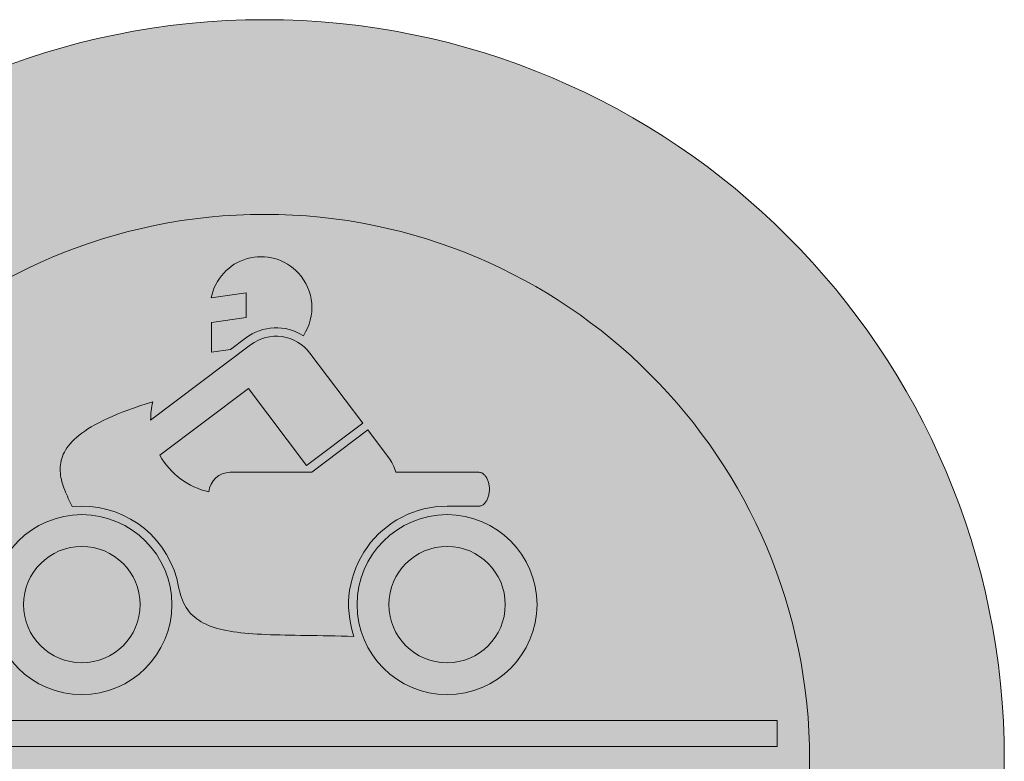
# Model space of a CAD drawing. Header units: metres. Extents: x -0.002 to 0.002, y -0.002 to 0.002.
import ezdxf

# ---------------------------------------------------------------- set-up
doc = ezdxf.new("R2010")
doc.units = ezdxf.units.M
doc.layers.add('VKZ_260-00_flf', color=1, linetype='Continuous', lineweight=0)
doc.layers.add('VKZ_260-00_sym', color=7, linetype='Continuous', lineweight=0)

msp = doc.modelspace()

# ---------------------------------------------------------------- hatches: boundary and pattern name
at = {"layer": 'VKZ_260-00_flf'}
h = msp.add_hatch(color=256, dxfattribs=at)
h.dxf.hatch_style = 1
h.paths.add_polyline_path([(-0.002000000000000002, 0, 1), (0.002000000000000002, 0, 1)])
h.paths.add_polyline_path([(0.001473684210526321, 0, -1), (-0.001473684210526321, 0, -1)], flags=16)
h.paths.add_polyline_path([(0.001385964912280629, 0.0001052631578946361), (0.001385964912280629, 3.50877192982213e-05), (-0.001385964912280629, 3.50877192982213e-05), (-0.001385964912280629, 0.0001052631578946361)], flags=0)
h.paths.add_polyline_path([(0.0002503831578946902, 0.00041866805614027, -1), (0.000736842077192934, 0.00041866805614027, -1)], flags=0)
h.paths.add_polyline_path([(0.0003362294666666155, 0.00041866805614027, -1), (0.0006509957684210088, 0.00041866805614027, -1)], flags=0)
h.paths.add_polyline_path([(0.0005997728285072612, 0.0006980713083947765), (0.000595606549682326, 0.0006925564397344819), (0.0005908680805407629, 0.0006883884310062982), (0.0005857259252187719, 0.0006857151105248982), (0.0005811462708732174, 0.0006847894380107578), (0.0004936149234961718, 0.0006847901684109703, 0.5140386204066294), (0.0002417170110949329, 0.0003328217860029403), (0.0002243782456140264, 0.0003333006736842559), (0.0002073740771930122, 0.0003337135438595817), (0.0001907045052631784, 0.0003340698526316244), (0.0001743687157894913, 0.0003343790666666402), (0.0001583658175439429, 0.0003346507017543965), (0.0001426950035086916, 0.0003348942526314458), (0.0001273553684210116, 0.0003351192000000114), (0.0001123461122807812, 0.0003353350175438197), (9.766634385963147e-05, 0.0003355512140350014), (8.331522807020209e-05, 0.00033577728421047), (6.92919157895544e-05, 0.0003360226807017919), (5.559554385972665e-05, 0.000336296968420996), (4.222526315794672e-05, 0.0003366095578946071), (2.918022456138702e-05, 0.0003369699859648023), (1.645957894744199e-05, 0.0003373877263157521), (4.062470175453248e-06, 0.0003378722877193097), (-8.011957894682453e-06, 0.0003384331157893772), (-1.976454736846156e-05, 0.0003390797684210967), (-3.119616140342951e-05, 0.0003398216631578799), (-4.230764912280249e-05, 0.0003406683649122), (-5.309985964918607e-05, 0.0003416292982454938), (-6.357364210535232e-05, 0.0003427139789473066), (-7.372985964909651e-05, 0.0003439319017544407), (-8.35693543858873e-05, 0.0003452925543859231), (-9.309298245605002e-05, 0.0003468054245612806), (-0.0001023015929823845, 0.0003484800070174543), (-0.0001111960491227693, 0.0003503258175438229), (-0.0001197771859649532, 0.0003523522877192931), (-0.0001280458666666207, 0.0003545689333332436), (-0.0001360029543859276, 0.0003569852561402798), (-0.0001436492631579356, 0.000359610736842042), (-0.0001509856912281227, 0.0003624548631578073), (-0.0001580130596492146, 0.0003655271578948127), (-0.0001647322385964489, 0.0003688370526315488), (-0.000171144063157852, 0.0003723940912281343), (-0.0001772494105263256, 0.0003762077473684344), (-0.0001830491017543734, 0.0003802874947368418), (-0.0001885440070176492, 0.0003846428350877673), (-0.0001937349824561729, 0.0003892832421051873), (-0.0001986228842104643, 0.0003942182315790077), (-0.0002032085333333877, 0.0003994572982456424), (-0.0002074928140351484, 0.0004050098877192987), (-0.0002114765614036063, 0.0004108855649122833), (-0.0002151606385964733, 0.0004170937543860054), (-0.0002185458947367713, 0.0004236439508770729), (-0.0002216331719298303, 0.0004305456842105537), (-0.00022442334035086, 0.0004378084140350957), (-0.0002269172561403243, 0.0004454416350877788), (-0.000229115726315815, 0.0004534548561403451), (-0.00023101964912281, 0.0004618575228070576), (-0.0002369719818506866, 0.0004890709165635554, 0.3650242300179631), (-0.0005193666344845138, 0.0006835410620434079), (-0.0005221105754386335, 0.0006891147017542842), (-0.0005248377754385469, 0.0006946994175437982), (-0.00052753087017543, 0.0007002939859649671), (-0.0005301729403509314, 0.0007058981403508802), (-0.0005327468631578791, 0.0007115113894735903), (-0.000535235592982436, 0.0007171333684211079), (-0.0005376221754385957, 0.0007227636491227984), (-0.0005398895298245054, 0.0007284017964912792), (-0.0005420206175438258, 0.0007340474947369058), (-0.0005439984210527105, 0.000739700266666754), (-0.0005458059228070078, 0.0007453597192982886), (-0.0005474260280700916, 0.0007510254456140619), (-0.0005488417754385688, 0.0007566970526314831), (-0.0005500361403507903, 0.0007623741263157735), (-0.0005509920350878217, 0.0007680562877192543), (-0.0005516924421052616, 0.0007737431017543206), (-0.0005521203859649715, 0.0007794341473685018), (-0.0005522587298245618, 0.0007851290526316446), (-0.0005520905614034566, 0.000790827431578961), (-0.0005515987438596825, 0.0007965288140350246), (-0.0005507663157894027, 0.0008022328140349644), (-0.0005495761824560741, 0.0008079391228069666), (-0.000548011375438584, 0.0008136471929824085), (-0.0005460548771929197, 0.0008193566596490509), (-0.0005436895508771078, 0.0008250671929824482), (-0.0005408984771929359, 0.0008307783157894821), (-0.000537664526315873, 0.0008364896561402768), (-0.000533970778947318, 0.0008422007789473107), (-0.0005298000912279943, 0.0008479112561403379), (-0.0005251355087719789, 0.0008536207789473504), (-0.0005199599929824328, 0.0008593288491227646), (-0.0005142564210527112, 0.0008650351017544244), (-0.0005080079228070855, 0.0008707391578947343), (-0.0005011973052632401, 0.0008764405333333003), (-0.0004938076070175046, 0.0008821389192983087), (-0.0004858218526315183, 0.0008878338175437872), (-0.0004772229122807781, 0.0008935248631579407), (-0.0004679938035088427, 0.0008992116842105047), (-0.0004581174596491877, 0.0009048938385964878), (-0.0004475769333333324, 0.000910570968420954), (-0.0004363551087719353, 0.0009162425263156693), (-0.0004244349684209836, 0.0009219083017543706), (-0.0004117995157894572, 0.0009275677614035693), (-0.0003984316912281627, 0.0009332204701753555), (-0.0003843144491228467, 0.0009388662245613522), (-0.0003694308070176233, 0.0009445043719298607), (-0.0003537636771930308, 0.0009501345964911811), (-0.0003372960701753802, 0.0009557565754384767), (-0.0003200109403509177, 0.0009613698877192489), (-0.0003018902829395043, 0.0009669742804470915, 0.06244764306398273), (-0.0003076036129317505, 0.0009174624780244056), (-3.740162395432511e-05, 0.001121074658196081, -0.4145471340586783), (0.0001229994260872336, 0.001098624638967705), (0.0001229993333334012, 0.00109862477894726), (0.0002658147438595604, 0.0009091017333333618), (0.0001139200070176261, 0.000794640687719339), (-4.293614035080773e-05, 0.001002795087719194), (-0.0002824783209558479, 0.000822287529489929, 0.2156076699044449), (-0.0001500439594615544, 0.0007237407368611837, -0.3907733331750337), (-9.299910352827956e-05, 0.000776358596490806), (-9.299929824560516e-05, 0.0007763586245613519), (0.0001276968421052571, 0.0007763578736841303), (0.0002795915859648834, 0.0008908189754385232), (0.0003354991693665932, 0.0008166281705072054, -0.09859226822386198), (0.0003549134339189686, 0.0007763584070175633), (0.0005820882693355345, 0.0007763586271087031), (0.0005874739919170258, 0.0007747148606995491), (0.0005925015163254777, 0.0007715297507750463), (0.0005970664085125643, 0.0007668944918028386), (0.0006010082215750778, 0.0007609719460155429), (0.0006041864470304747, 0.0007539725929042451), (0.0006061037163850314, 0.0007474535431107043), (0.0006072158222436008, 0.0007419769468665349), (0.0006078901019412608, 0.0007363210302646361), (0.0006081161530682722, 0.0007305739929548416), (0.0006078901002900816, 0.0007248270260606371), (0.0006072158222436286, 0.0007191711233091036), (0.000605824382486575, 0.0007123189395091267), (0.0006032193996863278, 0.000704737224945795)], flags=0)
h.paths.add_polyline_path([(0.0005823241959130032, 0.000684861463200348), (0.0005803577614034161, 0.0006848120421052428), (0.0005839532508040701, 0.0006851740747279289), (0.0005857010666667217, 0.0006858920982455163)], flags=0)
h.paths.add_polyline_path([(0.0005932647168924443, 0.0006903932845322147), (0.0005955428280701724, 0.000692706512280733), (0.0005977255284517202, 0.0006952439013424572), (0.0005996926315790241, 0.0006981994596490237), (0.000601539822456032, 0.0007013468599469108), (0.0006031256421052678, 0.0007048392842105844), (0.0006045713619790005, 0.0007084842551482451), (0.0006057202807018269, 0.0007123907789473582), (0.0006067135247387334, 0.0007164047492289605), (0.0006076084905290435, 0.0007219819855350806), (0.0006080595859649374, 0.0007276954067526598), (0.0006080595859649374, 0.000733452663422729), (0.0006076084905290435, 0.0007391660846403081), (0.0006067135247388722, 0.0007447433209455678), (0.0006053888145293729, 0.0007500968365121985), (0.0006040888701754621, 0.0007538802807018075), (0.0006026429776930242, 0.000757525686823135), (0.0006009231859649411, 0.0007608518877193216), (0.0005990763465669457, 0.000763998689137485), (0.0005969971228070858, 0.0007667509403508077), (0.0005948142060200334, 0.0007692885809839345), (0.0005924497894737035, 0.0007713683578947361), (0.0005900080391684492, 0.0007732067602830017), (0.0005874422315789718, 0.0007745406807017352), (0.0005839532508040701, 0.0007759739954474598), (0.0005821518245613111, 0.0007761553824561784), (0.0005857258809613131, 0.0007754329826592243), (0.0005908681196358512, 0.0007727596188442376), (0.0005956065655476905, 0.0007685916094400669), (0.0005997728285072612, 0.0007630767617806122), (0.0006032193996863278, 0.0007564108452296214), (0.0006053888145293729, 0.0007500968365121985), (0.0006067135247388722, 0.0007447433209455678), (0.0006076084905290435, 0.0007391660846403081), (0.0006080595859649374, 0.000733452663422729), (0.0006080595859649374, 0.0007276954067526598), (0.0006076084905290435, 0.0007219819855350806), (0.0006067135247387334, 0.0007164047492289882), (0.0006050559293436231, 0.0007097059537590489), (0.0006021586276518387, 0.0007024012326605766), (0.0005984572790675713, 0.0006960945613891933), (0.0005940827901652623, 0.0006910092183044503)], flags=0)
h.paths.add_polyline_path([(0.0006265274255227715, -0.0004943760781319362, 0.05835895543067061), (0.0006617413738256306, -0.0005548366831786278), (0.0006816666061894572, -0.0005814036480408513, -0.1623025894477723), (0.00070175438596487, -0.0006415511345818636), (0.0007017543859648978, -0.0008588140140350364, -0.4142135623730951), (0.0006182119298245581, -0.0009423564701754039), (-0.0006182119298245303, -0.0009423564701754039, -0.4142135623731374), (-0.0007017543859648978, -0.0008588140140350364), (-0.00070175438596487, -0.0006416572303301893, -0.1622528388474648), (-0.0006817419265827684, -0.0005815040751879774), (-0.0006615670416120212, -0.0005546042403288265, 0.05829646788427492), (-0.0006264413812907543, -0.000494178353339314), (-0.0004943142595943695, -0.0001905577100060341, -0.2985058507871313), (-0.000417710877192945, -0.000140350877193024), (0.000417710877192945, -0.000140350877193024, -0.2985058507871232), (0.0004943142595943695, -0.0001905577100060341)], flags=0)
h.paths.add_polyline_path([(0.000543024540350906, -0.0005079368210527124), (-0.000543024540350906, -0.0005079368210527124), (-0.0004281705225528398, -0.0002440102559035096, -0.298560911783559), (-0.0003975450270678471, -0.0002238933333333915), (0.000397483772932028, -0.0002238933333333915, -0.2984496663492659), (0.000428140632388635, -0.000243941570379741)], flags=0)
h.paths.add_polyline_path([(0.0006182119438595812, -0.0006917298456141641, -1), (0.0004177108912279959, -0.0006917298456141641, -1)], flags=0)
h.paths.add_polyline_path([(0.0006182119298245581, -0.0009757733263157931), (0.0006182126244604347, -0.001159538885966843, -0.4142146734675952), (0.0005681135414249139, -0.001209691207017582), (0.0004678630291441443, -0.001209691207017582, -0.4143685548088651), (0.0004177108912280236, -0.001159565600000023), (0.000417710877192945, -0.0009757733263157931)], flags=0)
h.paths.add_polyline_path([(0.0001051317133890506, 0.001145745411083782, 0.3125162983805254), (-5.116203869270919e-05, 0.001139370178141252), (-9.173052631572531e-05, 0.001108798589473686), (-0.0001429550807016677, 0.001101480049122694), (-0.0001429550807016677, 0.001181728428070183), (-4.933263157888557e-05, 0.001195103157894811), (-4.933263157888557e-05, 0.001261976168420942), (-0.000143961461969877, 0.001248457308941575, -0.6127493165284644), (9.150650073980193e-05, 0.001315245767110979, -0.3467111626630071)], flags=0)
h.paths.add_polyline_path([(-0.000736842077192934, 0.00041866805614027, -1), (-0.0002503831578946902, 0.00041866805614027, -1)], flags=0)
h.paths.add_polyline_path([(-0.0006509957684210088, 0.00041866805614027, -1), (-0.0003362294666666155, 0.00041866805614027, -1)], flags=0)
h.paths.add_polyline_path([(-0.0004177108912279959, -0.0006917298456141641, -1), (-0.0006182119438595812, -0.0006917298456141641, -1)], flags=0)
h.paths.add_polyline_path([(-0.000417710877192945, -0.0009757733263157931), (-0.0004177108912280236, -0.001159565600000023, -0.4140585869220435), (-0.0004678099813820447, -0.001209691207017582), (-0.0005680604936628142, -0.001209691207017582, -0.4142146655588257), (-0.0006182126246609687, -0.001159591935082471), (-0.0006182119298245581, -0.0009757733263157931)], flags=0)
at = {"layer": 'VKZ_260-00_flf', "true_color": 0xffffff}
h = msp.add_hatch(color=7, dxfattribs=at)
h.dxf.hatch_style = 1
h.paths.add_polyline_path([(0.001473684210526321, 0, 1), (-0.001473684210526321, 0, 1)])
h.paths.add_polyline_path([(-0.001385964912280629, 3.50877192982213e-05), (-0.001385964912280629, 0.0001052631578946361), (0.001385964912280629, 0.0001052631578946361), (0.001385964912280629, 3.50877192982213e-05)], flags=16)
h.paths.add_polyline_path([(0.0006265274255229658, -0.0004943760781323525, 0.05835895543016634), (0.0006617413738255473, -0.0005548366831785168), (0.0006816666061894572, -0.0005814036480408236, -0.162302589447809), (0.00070175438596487, -0.0006415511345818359), (0.0007017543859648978, -0.0008588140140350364, -0.4142135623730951), (0.0006182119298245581, -0.0009423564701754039), (-0.0006182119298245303, -0.0009423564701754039, -0.4142135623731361), (-0.0007017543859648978, -0.0008588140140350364), (-0.00070175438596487, -0.000641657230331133, -0.1622528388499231), (-0.0006817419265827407, -0.0005815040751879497), (-0.0006615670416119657, -0.000554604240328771, 0.05829646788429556), (-0.0006264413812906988, -0.000494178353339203), (-0.0004943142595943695, -0.0001905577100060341, -0.2985058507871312), (-0.000417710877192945, -0.000140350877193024), (0.000417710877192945, -0.000140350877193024, -0.2985058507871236), (0.0004943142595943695, -0.0001905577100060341)], flags=16)
h.paths.add_polyline_path([(0.000543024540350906, -0.0005079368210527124), (-0.000543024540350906, -0.0005079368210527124), (-0.0004281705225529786, -0.0002440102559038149, -0.2985609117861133), (-0.0003975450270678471, -0.0002238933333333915), (0.000397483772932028, -0.0002238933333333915, -0.2984496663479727), (0.0004281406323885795, -0.0002439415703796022)], flags=0)
h.paths.add_polyline_path([(0.0006182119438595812, -0.0006917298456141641, -1), (0.0004177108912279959, -0.0006917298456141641, -1)], flags=0)
h.paths.add_polyline_path([(0.0002503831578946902, 0.00041866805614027, -1), (0.000736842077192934, 0.00041866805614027, -1)], flags=16)
h.paths.add_polyline_path([(0.0003362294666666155, 0.00041866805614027, -1), (0.0006509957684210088, 0.00041866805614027, -1)], flags=0)
h.paths.add_polyline_path([(0.0006182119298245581, -0.0009757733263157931), (0.0006182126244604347, -0.001159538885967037, -0.4142146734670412), (0.0005681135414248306, -0.001209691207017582), (0.0004678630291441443, -0.001209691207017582, -0.4143685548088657), (0.0004177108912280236, -0.001159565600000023), (0.000417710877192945, -0.0009757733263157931)], flags=16)
h.paths.add_polyline_path([(0.0002243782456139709, 0.0003333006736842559), (0.0002073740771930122, 0.0003337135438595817), (0.0001907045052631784, 0.0003340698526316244), (0.0001743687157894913, 0.0003343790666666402), (0.0001583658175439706, 0.0003346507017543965), (0.0001426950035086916, 0.0003348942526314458), (0.0001273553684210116, 0.0003351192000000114), (0.0001123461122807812, 0.0003353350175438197), (9.766634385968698e-05, 0.0003355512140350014), (8.331522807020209e-05, 0.00033577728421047), (6.92919157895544e-05, 0.0003360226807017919), (5.559554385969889e-05, 0.000336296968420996), (4.222526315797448e-05, 0.0003366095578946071), (2.918022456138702e-05, 0.0003369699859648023), (1.645957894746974e-05, 0.0003373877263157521), (4.062470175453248e-06, 0.0003378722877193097), (-8.011957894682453e-06, 0.0003384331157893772), (-1.97645473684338e-05, 0.0003390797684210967), (-3.119616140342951e-05, 0.0003398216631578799), (-4.230764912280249e-05, 0.0003406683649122), (-5.309985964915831e-05, 0.0003416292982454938), (-6.357364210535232e-05, 0.0003427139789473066), (-7.372985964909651e-05, 0.0003439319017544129), (-8.35693543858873e-05, 0.0003452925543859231), (-9.309298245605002e-05, 0.0003468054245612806), (-0.0001023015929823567, 0.0003484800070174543), (-0.0001111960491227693, 0.0003503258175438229), (-0.0001197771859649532, 0.0003523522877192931), (-0.0001280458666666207, 0.0003545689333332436), (-0.0001360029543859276, 0.0003569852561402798), (-0.0001436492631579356, 0.000359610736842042), (-0.0001509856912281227, 0.0003624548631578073), (-0.0001580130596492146, 0.0003655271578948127), (-0.0001647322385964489, 0.0003688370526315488), (-0.000171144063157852, 0.0003723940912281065), (-0.0001772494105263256, 0.0003762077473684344), (-0.0001830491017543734, 0.0003802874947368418), (-0.0001885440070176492, 0.0003846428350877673), (-0.0001937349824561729, 0.0003892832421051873), (-0.0001986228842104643, 0.0003942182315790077), (-0.0002032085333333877, 0.0003994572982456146), (-0.0002074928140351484, 0.0004050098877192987), (-0.0002114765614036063, 0.0004108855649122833), (-0.0002151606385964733, 0.0004170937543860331), (-0.0002185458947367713, 0.0004236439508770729), (-0.0002216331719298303, 0.0004305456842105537), (-0.00022442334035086, 0.000437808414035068), (-0.0002269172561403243, 0.0004454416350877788), (-0.000229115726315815, 0.0004534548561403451), (-0.00023101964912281, 0.0004618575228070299), (-0.0002369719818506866, 0.0004890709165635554, 0.3650242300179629), (-0.0005193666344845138, 0.0006835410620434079), (-0.0005221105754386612, 0.000689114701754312), (-0.0005248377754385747, 0.0006946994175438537), (-0.0005275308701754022, 0.0007002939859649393), (-0.0005301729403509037, 0.0007058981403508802), (-0.0005327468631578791, 0.0007115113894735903), (-0.000535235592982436, 0.0007171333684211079), (-0.0005376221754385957, 0.0007227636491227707), (-0.0005398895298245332, 0.0007284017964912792), (-0.0005420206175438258, 0.0007340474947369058), (-0.0005439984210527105, 0.0007397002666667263), (-0.0005458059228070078, 0.0007453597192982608), (-0.0005474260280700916, 0.0007510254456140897), (-0.0005488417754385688, 0.0007566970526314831), (-0.0005500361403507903, 0.0007623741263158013), (-0.0005509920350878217, 0.0007680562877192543), (-0.0005516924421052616, 0.0007737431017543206), (-0.0005521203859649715, 0.000779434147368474), (-0.0005522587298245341, 0.0007851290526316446), (-0.0005520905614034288, 0.000790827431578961), (-0.0005515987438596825, 0.0007965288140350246), (-0.0005507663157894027, 0.0008022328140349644), (-0.0005495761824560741, 0.0008079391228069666), (-0.000548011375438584, 0.0008136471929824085), (-0.0005460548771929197, 0.0008193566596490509), (-0.0005436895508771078, 0.0008250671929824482), (-0.0005408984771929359, 0.0008307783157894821), (-0.000537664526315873, 0.0008364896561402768), (-0.000533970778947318, 0.0008422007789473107), (-0.0005298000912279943, 0.0008479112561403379), (-0.0005251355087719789, 0.0008536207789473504), (-0.0005199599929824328, 0.0008593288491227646), (-0.0005142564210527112, 0.0008650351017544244), (-0.0005080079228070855, 0.0008707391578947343), (-0.0005011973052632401, 0.0008764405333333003), (-0.0004938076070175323, 0.0008821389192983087), (-0.0004858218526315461, 0.0008878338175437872), (-0.0004772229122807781, 0.0008935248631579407), (-0.0004679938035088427, 0.0008992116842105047), (-0.0004581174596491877, 0.0009048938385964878), (-0.0004475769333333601, 0.000910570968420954), (-0.000436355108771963, 0.0009162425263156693), (-0.0004244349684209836, 0.0009219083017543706), (-0.0004117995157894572, 0.0009275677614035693), (-0.0003984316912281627, 0.0009332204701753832), (-0.0003843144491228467, 0.0009388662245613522), (-0.0003694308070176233, 0.0009445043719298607), (-0.0003537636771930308, 0.0009501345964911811), (-0.0003372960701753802, 0.0009557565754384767), (-0.0003200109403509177, 0.0009613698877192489), (-0.0003018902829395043, 0.0009669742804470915, 0.06244764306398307), (-0.0003076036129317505, 0.0009174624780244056), (-3.740162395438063e-05, 0.001121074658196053, -0.4145471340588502), (0.0001229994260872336, 0.001098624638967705), (0.0001229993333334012, 0.00109862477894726), (0.0002658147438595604, 0.0009091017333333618), (0.0001139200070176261, 0.000794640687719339), (-4.293614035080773e-05, 0.001002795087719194), (-0.0002824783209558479, 0.000822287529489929, 0.2156076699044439), (-0.0001500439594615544, 0.0007237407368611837, -0.3907733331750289), (-9.299910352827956e-05, 0.000776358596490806), (-9.299929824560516e-05, 0.0007763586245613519), (0.0001276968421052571, 0.0007763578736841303), (0.0002795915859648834, 0.0008908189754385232), (0.0003354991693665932, 0.0008166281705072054, -0.09859226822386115), (0.0003549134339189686, 0.0007763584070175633), (0.0005820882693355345, 0.0007763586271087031), (0.0005874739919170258, 0.0007747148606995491), (0.0005925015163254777, 0.0007715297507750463), (0.0005970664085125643, 0.0007668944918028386), (0.0006010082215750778, 0.0007609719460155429), (0.0006041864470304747, 0.0007539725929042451), (0.0006061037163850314, 0.0007474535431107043), (0.0006072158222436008, 0.0007419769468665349), (0.0006078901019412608, 0.0007363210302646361), (0.0006081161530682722, 0.0007305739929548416), (0.0006078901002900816, 0.0007248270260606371), (0.0006072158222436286, 0.0007191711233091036), (0.000605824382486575, 0.0007123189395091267), (0.0006032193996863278, 0.000704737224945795), (0.0005997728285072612, 0.0006980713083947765), (0.000595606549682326, 0.0006925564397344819), (0.0005908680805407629, 0.0006883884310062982), (0.0005857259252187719, 0.0006857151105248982), (0.0005811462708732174, 0.0006847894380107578), (0.0004936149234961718, 0.000684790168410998, 0.5140386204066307), (0.0002417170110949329, 0.0003328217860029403)], flags=16)
h.paths.add_polyline_path([(0.0005823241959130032, 0.000684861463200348), (0.0005803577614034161, 0.0006848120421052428), (0.0005839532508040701, 0.0006851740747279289), (0.0005857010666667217, 0.0006858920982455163)], flags=16)
h.paths.add_polyline_path([(0.0005932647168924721, 0.0006903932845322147), (0.0005955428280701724, 0.000692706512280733), (0.0005977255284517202, 0.0006952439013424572), (0.0005996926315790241, 0.0006981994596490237), (0.000601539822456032, 0.0007013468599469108), (0.0006031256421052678, 0.0007048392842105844), (0.0006045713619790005, 0.0007084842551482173), (0.0006057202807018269, 0.0007123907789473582), (0.0006067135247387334, 0.0007164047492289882), (0.0006076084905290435, 0.0007219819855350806), (0.0006080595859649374, 0.0007276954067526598), (0.0006080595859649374, 0.000733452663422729), (0.0006076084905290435, 0.0007391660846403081), (0.0006067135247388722, 0.0007447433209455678), (0.0006053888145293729, 0.0007500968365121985), (0.0006040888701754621, 0.0007538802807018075), (0.0006026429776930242, 0.000757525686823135), (0.0006009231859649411, 0.0007608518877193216), (0.0005990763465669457, 0.000763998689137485), (0.0005969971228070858, 0.0007667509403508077), (0.0005948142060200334, 0.0007692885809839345), (0.0005924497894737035, 0.0007713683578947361), (0.000590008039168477, 0.0007732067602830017), (0.0005874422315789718, 0.0007745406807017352), (0.0005839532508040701, 0.0007759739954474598), (0.0005821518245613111, 0.0007761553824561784), (0.0005857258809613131, 0.0007754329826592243), (0.0005908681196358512, 0.0007727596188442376), (0.0005956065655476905, 0.0007685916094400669), (0.0005997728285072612, 0.0007630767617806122), (0.0006032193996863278, 0.0007564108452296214), (0.0006053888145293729, 0.0007500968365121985), (0.0006067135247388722, 0.0007447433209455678), (0.0006076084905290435, 0.0007391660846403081), (0.0006080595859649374, 0.000733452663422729), (0.0006080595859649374, 0.0007276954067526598), (0.0006076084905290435, 0.0007219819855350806), (0.0006067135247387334, 0.0007164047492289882), (0.0006050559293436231, 0.0007097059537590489), (0.0006021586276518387, 0.0007024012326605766), (0.0005984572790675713, 0.0006960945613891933), (0.0005940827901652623, 0.0006910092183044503)], flags=16)
h.paths.add_polyline_path([(-0.000736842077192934, 0.00041866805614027, -1), (-0.0002503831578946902, 0.00041866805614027, -1)], flags=16)
h.paths.add_polyline_path([(-0.0004177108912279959, -0.0006917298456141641, -1), (-0.0006182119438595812, -0.0006917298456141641, -1)], flags=0)
h.paths.add_polyline_path([(-0.0006509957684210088, 0.00041866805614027, -1), (-0.0003362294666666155, 0.00041866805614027, -1)], flags=0)
h.paths.add_polyline_path([(-0.000417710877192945, -0.0009757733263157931), (-0.0004177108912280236, -0.001159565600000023, -0.4140585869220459), (-0.0004678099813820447, -0.001209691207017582), (-0.0005680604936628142, -0.001209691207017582, -0.4142146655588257), (-0.0006182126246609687, -0.001159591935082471), (-0.0006182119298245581, -0.0009757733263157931)], flags=16)
h.paths.add_polyline_path([(-5.116203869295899e-05, 0.00113937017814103), (-9.173052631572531e-05, 0.001108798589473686), (-0.0001429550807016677, 0.001101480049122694), (-0.0001429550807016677, 0.001181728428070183), (-4.933263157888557e-05, 0.001195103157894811), (-4.933263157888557e-05, 0.001261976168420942), (-0.000143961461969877, 0.001248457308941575, -0.6127493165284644), (9.150650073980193e-05, 0.001315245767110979, -0.3467111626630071), (0.0001051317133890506, 0.001145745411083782, 0.3125162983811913)], flags=16)
h = msp.add_hatch(color=7, dxfattribs=at)
h.dxf.hatch_style = 1
h.paths.add_polyline_path([(-0.0004177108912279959, -0.0006917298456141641, 1), (-0.0006182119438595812, -0.0006917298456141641, 1)])
h.paths.add_polyline_path([(0.0006182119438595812, -0.0006917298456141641, 1), (0.0004177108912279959, -0.0006917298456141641, 1)])
h.paths.add_polyline_path([(0.0004281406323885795, -0.0002439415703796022, 0.2984496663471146), (0.000397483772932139, -0.0002238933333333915), (-0.0003975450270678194, -0.0002238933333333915, 0.298560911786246), (-0.0004281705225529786, -0.0002440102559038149), (-0.000543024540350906, -0.0005079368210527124), (0.000543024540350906, -0.0005079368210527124)])
h.paths.add_polyline_path([(-0.0006509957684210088, 0.00041866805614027, 1), (-0.0003362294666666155, 0.00041866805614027, 1)])
h.paths.add_polyline_path([(0.0003362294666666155, 0.00041866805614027, 1), (0.0006509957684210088, 0.00041866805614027, 1)])
at = {"layer": 'VKZ_260-00_sym'}
h = msp.add_hatch(color=256, dxfattribs=at)
h.dxf.hatch_style = 1
h.paths.add_polyline_path([(9.150650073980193e-05, 0.001315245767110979, 0.6127493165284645), (-0.000143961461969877, 0.001248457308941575), (-4.933263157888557e-05, 0.001261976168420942), (-4.933263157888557e-05, 0.001195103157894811), (-0.0001429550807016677, 0.001181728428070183), (-0.0001429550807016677, 0.001101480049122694), (-9.173052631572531e-05, 0.001108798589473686), (-5.116203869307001e-05, 0.001139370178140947, -0.3125162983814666), (0.0001051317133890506, 0.001145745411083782, 0.3467111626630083)])
h.paths.add_polyline_path([(0.0001229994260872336, 0.001098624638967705, 0.4145471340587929), (-3.740162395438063e-05, 0.001121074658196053), (-0.0003076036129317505, 0.0009174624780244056, -0.06244764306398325), (-0.0003018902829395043, 0.0009669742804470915), (-0.0003200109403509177, 0.0009613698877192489), (-0.0003372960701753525, 0.0009557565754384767), (-0.0003537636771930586, 0.0009501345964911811), (-0.0003694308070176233, 0.0009445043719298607), (-0.0003843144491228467, 0.0009388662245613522), (-0.0003984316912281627, 0.0009332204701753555), (-0.0004117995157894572, 0.0009275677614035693), (-0.0004244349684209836, 0.0009219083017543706), (-0.0004363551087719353, 0.0009162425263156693), (-0.0004475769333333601, 0.000910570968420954), (-0.0004581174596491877, 0.0009048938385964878), (-0.0004679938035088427, 0.0008992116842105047), (-0.0004772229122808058, 0.0008935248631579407), (-0.0004858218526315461, 0.0008878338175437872), (-0.0004938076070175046, 0.0008821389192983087), (-0.0005011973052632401, 0.0008764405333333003), (-0.0005080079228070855, 0.0008707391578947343), (-0.0005142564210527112, 0.0008650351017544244), (-0.0005199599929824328, 0.0008593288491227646), (-0.0005251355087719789, 0.0008536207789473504), (-0.0005298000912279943, 0.0008479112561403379), (-0.000533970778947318, 0.0008422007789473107), (-0.000537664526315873, 0.0008364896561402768), (-0.0005408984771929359, 0.0008307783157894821), (-0.0005436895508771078, 0.0008250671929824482), (-0.0005460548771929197, 0.0008193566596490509), (-0.000548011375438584, 0.0008136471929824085), (-0.0005495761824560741, 0.0008079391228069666), (-0.0005507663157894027, 0.0008022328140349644), (-0.0005515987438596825, 0.0007965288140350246), (-0.0005520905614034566, 0.000790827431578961), (-0.0005522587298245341, 0.0007851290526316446), (-0.0005521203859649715, 0.0007794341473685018), (-0.0005516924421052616, 0.0007737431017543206), (-0.0005509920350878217, 0.0007680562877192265), (-0.0005500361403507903, 0.0007623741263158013), (-0.0005488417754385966, 0.0007566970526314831), (-0.0005474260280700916, 0.0007510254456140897), (-0.0005458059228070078, 0.0007453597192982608), (-0.0005439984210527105, 0.0007397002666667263), (-0.0005420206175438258, 0.0007340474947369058), (-0.0005398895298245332, 0.0007284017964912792), (-0.0005376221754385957, 0.0007227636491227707), (-0.000535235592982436, 0.0007171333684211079), (-0.0005327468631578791, 0.0007115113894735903), (-0.0005301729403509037, 0.0007058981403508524), (-0.0005275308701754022, 0.0007002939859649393), (-0.0005248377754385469, 0.0006946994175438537), (-0.0005221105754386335, 0.0006891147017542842), (-0.0005193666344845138, 0.0006835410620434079, -0.3650242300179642), (-0.0002369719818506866, 0.0004890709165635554), (-0.00023101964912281, 0.0004618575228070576), (-0.000229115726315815, 0.0004534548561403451), (-0.0002269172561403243, 0.0004454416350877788), (-0.00022442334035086, 0.000437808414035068), (-0.0002216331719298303, 0.0004305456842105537), (-0.0002185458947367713, 0.0004236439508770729), (-0.0002151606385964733, 0.0004170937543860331), (-0.0002114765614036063, 0.0004108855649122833), (-0.0002074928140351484, 0.0004050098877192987), (-0.0002032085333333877, 0.0003994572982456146), (-0.0001986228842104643, 0.0003942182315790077), (-0.0001937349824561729, 0.0003892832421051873), (-0.0001885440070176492, 0.0003846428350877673), (-0.0001830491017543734, 0.0003802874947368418), (-0.0001772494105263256, 0.0003762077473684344), (-0.000171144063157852, 0.0003723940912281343), (-0.0001647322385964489, 0.0003688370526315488), (-0.0001580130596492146, 0.0003655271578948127), (-0.0001509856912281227, 0.0003624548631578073), (-0.0001436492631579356, 0.000359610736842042), (-0.0001360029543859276, 0.0003569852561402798), (-0.0001280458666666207, 0.0003545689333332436), (-0.0001197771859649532, 0.0003523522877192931), (-0.0001111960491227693, 0.0003503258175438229), (-0.0001023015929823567, 0.0003484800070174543), (-9.309298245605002e-05, 0.0003468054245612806), (-8.35693543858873e-05, 0.0003452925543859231), (-7.372985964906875e-05, 0.0003439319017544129), (-6.357364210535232e-05, 0.0003427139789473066), (-5.309985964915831e-05, 0.0003416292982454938), (-4.230764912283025e-05, 0.0003406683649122), (-3.119616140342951e-05, 0.0003398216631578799), (-1.97645473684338e-05, 0.0003390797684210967), (-8.011957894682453e-06, 0.0003384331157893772), (4.062470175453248e-06, 0.0003378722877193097), (1.645957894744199e-05, 0.0003373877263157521), (2.918022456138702e-05, 0.0003369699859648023), (4.222526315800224e-05, 0.0003366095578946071), (5.559554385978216e-05, 0.000336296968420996), (6.929191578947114e-05, 0.0003360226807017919), (8.331522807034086e-05, 0.00033577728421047), (9.766634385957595e-05, 0.0003355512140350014), (0.0001123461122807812, 0.0003353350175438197), (0.0001273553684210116, 0.0003351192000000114), (0.0001426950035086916, 0.0003348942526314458), (0.0001583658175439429, 0.0003346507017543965), (0.0001743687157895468, 0.0003343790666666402), (0.0001907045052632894, 0.0003340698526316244), (0.0002073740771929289, 0.0003337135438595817), (0.0002243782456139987, 0.0003333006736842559), (0.0002417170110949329, 0.0003328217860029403, -0.5140386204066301), (0.0004936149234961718, 0.000684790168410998), (0.0004936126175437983, 0.0006847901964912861), (0.0005794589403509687, 0.0006847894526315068), (0.0005803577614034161, 0.0006848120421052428), (0.0005821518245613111, 0.0006849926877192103), (0.0005839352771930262, 0.0006853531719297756), (0.0005857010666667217, 0.0006858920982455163), (0.0005874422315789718, 0.0006866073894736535), (0.0005891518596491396, 0.0006874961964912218), (0.0005908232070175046, 0.0006885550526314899), (0.0005924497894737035, 0.0006897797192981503), (0.0005940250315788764, 0.0006911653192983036), (0.0005955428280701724, 0.000692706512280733), (0.0005969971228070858, 0.000694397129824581), (0.0005983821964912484, 0.0006962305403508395), (0.0005996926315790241, 0.0006981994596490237), (0.0006009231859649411, 0.0007002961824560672), (0.00060206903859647, 0.0007025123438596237), (0.0006031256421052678, 0.0007048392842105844), (0.0006040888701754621, 0.0007072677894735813), (0.0006049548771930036, 0.0007097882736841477), (0.0006057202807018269, 0.0007123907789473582), (0.0006063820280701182, 0.0007150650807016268), (0.0006069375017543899, 0.0007178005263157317), (0.0006073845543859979, 0.0007205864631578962), (0.0006077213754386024, 0.0007234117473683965), (0.0006079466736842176, 0.0007262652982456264), (0.0006080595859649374, 0.0007291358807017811), (0.0006080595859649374, 0.0007320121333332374), (0.0006079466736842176, 0.0007348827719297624), (0.0006077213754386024, 0.0007377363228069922), (0.0006073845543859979, 0.0007405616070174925), (0.0006069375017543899, 0.0007433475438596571), (0.0006063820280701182, 0.0007460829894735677), (0.0006057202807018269, 0.0007487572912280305), (0.0006049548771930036, 0.0007513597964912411), (0.0006040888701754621, 0.0007538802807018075), (0.0006031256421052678, 0.0007563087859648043), (0.00060206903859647, 0.000758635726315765), (0.0006009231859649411, 0.0007608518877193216), (0.0005996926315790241, 0.0007629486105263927), (0.0005983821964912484, 0.0007649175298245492), (0.0005969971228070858, 0.0007667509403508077), (0.0005955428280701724, 0.0007684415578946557), (0.0005940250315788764, 0.0007699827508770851), (0.0005924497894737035, 0.0007713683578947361), (0.0005908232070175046, 0.0007725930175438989), (0.0005891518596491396, 0.0007736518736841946), (0.0005874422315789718, 0.0007745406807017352), (0.0005857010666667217, 0.0007752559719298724), (0.0005839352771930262, 0.000775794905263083), (0.0005821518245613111, 0.0007761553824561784), (0.0005803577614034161, 0.0007763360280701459), (0.0005794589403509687, 0.0007763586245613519), (0.0003549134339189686, 0.0007763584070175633, 0.0985922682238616), (0.0003354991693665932, 0.0008166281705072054), (0.0002795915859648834, 0.0008908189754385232), (0.0001276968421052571, 0.0007763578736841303), (-9.299910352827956e-05, 0.000776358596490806, 0.3907733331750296), (-0.0001500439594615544, 0.0007237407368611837, -0.2156076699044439), (-0.0002824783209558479, 0.000822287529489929), (-4.293614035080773e-05, 0.001002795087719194), (0.0001139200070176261, 0.000794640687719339), (0.0002658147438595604, 0.0009091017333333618)])
h.paths.add_polyline_path([(0.0002503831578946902, 0.00041866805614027, 1), (0.000736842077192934, 0.00041866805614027, 1)])
h.paths.add_polyline_path([(0.0006509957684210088, 0.00041866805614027, -1), (0.0003362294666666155, 0.00041866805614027, -1)], flags=16)
h.paths.add_polyline_path([(-0.0002503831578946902, 0.00041866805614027, 1), (-0.000736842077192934, 0.00041866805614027, 1)])
h.paths.add_polyline_path([(-0.0006509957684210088, 0.00041866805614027, -1), (-0.0003362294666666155, 0.00041866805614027, -1)], flags=16)
h.paths.add_polyline_path([(0.001385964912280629, 0.0001052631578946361), (-0.001385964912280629, 0.0001052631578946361), (-0.001385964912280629, 3.50877192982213e-05), (0.001385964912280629, 3.50877192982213e-05)])
h.paths.add_polyline_path([(0.00070175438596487, -0.0006415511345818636, 0.1623025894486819), (0.0006816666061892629, -0.0005814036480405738), (0.0006617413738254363, -0.0005548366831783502, -0.05835895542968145), (0.0006265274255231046, -0.0004943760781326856), (0.0004943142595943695, -0.0001905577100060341, 0.2985058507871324), (0.000417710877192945, -0.000140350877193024), (-0.000417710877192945, -0.000140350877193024, 0.2985058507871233), (-0.0004943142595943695, -0.0001905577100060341), (-0.0006264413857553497, -0.0004941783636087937, -0.05829645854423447), (-0.0006615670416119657, -0.000554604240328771), (-0.0006817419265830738, -0.0005815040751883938, 0.1622528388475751), (-0.00070175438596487, -0.0006416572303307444), (-0.0007017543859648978, -0.0008588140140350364, 0.4142135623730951), (-0.0006182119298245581, -0.0009423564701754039), (0.0006182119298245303, -0.0009423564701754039, 0.4142135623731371), (0.0007017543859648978, -0.0008588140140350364)])
h.paths.add_polyline_path([(-0.000543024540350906, -0.0005079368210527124), (-0.0004281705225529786, -0.0002440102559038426, -0.2985609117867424), (-0.0003975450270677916, -0.0002238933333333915), (0.000397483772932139, -0.0002238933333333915, -0.2984496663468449), (0.0004281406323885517, -0.0002439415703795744), (0.000543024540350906, -0.0005079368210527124)], flags=16)
h.paths.add_polyline_path([(-0.0004177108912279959, -0.0006917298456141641, -1), (-0.0006182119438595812, -0.0006917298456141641, -1)], flags=16)
h.paths.add_polyline_path([(0.0006182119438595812, -0.0006917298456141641, -1), (0.0004177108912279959, -0.0006917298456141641, -1)], flags=16)
h.paths.add_polyline_path([(-0.000417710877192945, -0.0009757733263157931), (-0.0006182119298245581, -0.0009757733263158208), (-0.0006182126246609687, -0.00115959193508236, 0.414214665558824), (-0.0005680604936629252, -0.001209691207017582), (-0.0004678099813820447, -0.001209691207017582, 0.4140585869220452), (-0.0004177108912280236, -0.001159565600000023)])
h.paths.add_polyline_path([(0.0006182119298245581, -0.0009757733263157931), (0.000417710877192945, -0.0009757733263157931), (0.0004177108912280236, -0.001159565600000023, 0.4143685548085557), (0.0004678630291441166, -0.001209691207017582), (0.0005681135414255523, -0.001209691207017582, 0.4142146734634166), (0.0006182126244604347, -0.001159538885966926)])

# ---------------------------------------------------------------- linework, layer by layer
for p, q in [((-0.0001439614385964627, 0.001248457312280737), (-4.933263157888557e-05, 0.001261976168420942)), ((-4.933263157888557e-05, 0.001261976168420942), (-4.933263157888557e-05, 0.001195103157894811)), ((-4.933263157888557e-05, 0.001195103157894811), (-0.0001429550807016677, 0.001181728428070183)), ((-0.0001429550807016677, 0.001181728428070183), (-0.0001429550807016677, 0.001101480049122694)), ((-3.729771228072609e-05, 0.001121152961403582), (-0.0003076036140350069, 0.0009174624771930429)), ((-9.173052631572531e-05, 0.001108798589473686), (-5.107484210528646e-05, 0.001139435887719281)), ((-0.0001429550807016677, 0.001101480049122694), (-9.173052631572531e-05, 0.001108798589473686)), ((0.0002658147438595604, 0.0009091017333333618), (0.0001229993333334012, 0.00109862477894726)), ((-0.0002824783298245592, 0.0008222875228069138), (-4.293614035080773e-05, 0.001002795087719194)), ((-4.293614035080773e-05, 0.001002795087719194), (0.0001139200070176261, 0.000794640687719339)), ((-0.0003200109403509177, 0.0009613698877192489), (-0.0003372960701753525, 0.0009557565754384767)), ((-0.0003018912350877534, 0.0009669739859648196), (-0.0003200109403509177, 0.0009613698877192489)), ((-0.0003018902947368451, 0.0009669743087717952), (-0.0003018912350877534, 0.0009669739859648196)), ((-0.0003984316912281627, 0.0009332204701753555), (-0.0004117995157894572, 0.0009275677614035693)), ((-0.0003843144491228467, 0.0009388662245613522), (-0.0003984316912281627, 0.0009332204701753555)), ((-0.0003694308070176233, 0.0009445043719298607), (-0.0003843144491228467, 0.0009388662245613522)), ((-0.0003537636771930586, 0.0009501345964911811), (-0.0003694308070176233, 0.0009445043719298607)), ((-0.0003372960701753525, 0.0009557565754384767), (-0.0003537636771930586, 0.0009501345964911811)), ((-0.0004475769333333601, 0.000910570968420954), (-0.0004581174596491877, 0.0009048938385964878)), ((-0.0004363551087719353, 0.0009162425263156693), (-0.0004475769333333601, 0.000910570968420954)), ((-0.0004244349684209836, 0.0009219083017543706), (-0.0004363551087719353, 0.0009162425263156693)), ((-0.0004117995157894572, 0.0009275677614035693), (-0.0004244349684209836, 0.0009219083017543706)), ((0.0001139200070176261, 0.000794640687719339), (0.0002658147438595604, 0.0009091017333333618)), ((-0.0004938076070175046, 0.0008821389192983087), (-0.0005011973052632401, 0.0008764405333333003)), ((-0.0004858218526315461, 0.0008878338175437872), (-0.0004938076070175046, 0.0008821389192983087)), ((-0.0004772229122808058, 0.0008935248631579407), (-0.0004858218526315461, 0.0008878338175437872)), ((-0.0004679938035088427, 0.0008992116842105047), (-0.0004772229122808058, 0.0008935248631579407)), ((-0.0004581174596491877, 0.0009048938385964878), (-0.0004679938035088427, 0.0008992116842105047)), ((0.0002795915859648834, 0.0008908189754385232), (0.0001276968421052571, 0.0007763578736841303)), ((0.000335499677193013, 0.0008166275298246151), (0.0002795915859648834, 0.0008908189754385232)), ((-0.0005251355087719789, 0.0008536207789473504), (-0.0005298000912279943, 0.0008479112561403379)), ((-0.0005199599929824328, 0.0008593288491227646), (-0.0005251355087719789, 0.0008536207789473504)), ((-0.0005142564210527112, 0.0008650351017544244), (-0.0005199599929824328, 0.0008593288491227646)), ((-0.0005080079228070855, 0.0008707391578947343), (-0.0005142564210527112, 0.0008650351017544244)), ((-0.0005011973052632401, 0.0008764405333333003), (-0.0005080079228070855, 0.0008707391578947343)), ((-0.0005408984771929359, 0.0008307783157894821), (-0.0005436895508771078, 0.0008250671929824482)), ((-0.000537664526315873, 0.0008364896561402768), (-0.0005408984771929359, 0.0008307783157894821)), ((-0.000533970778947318, 0.0008422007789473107), (-0.000537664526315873, 0.0008364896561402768)), ((-0.0005298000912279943, 0.0008479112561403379), (-0.000533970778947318, 0.0008422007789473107)), ((-0.0005507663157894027, 0.0008022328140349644), (-0.0005515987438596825, 0.0007965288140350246)), ((-0.0005495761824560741, 0.0008079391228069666), (-0.0005507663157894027, 0.0008022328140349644)), ((-0.000548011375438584, 0.0008136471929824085), (-0.0005495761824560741, 0.0008079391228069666)), ((-0.0005460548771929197, 0.0008193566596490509), (-0.000548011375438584, 0.0008136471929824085)), ((-0.0005436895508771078, 0.0008250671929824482), (-0.0005460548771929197, 0.0008193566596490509)), ((-0.0005520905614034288, 0.000790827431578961), (-0.0005522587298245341, 0.0007851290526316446)), ((-0.0005522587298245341, 0.0007851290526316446), (-0.0005521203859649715, 0.000779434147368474)), ((-0.0005521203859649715, 0.000779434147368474), (-0.0005516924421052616, 0.0007737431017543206)), ((-0.0005515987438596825, 0.0007965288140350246), (-0.0005520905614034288, 0.000790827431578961)), ((-0.0005516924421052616, 0.0007737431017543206), (-0.0005509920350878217, 0.0007680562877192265)), ((0.0001276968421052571, 0.0007763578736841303), (-9.299929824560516e-05, 0.0007763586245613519)), ((0.0005794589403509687, 0.0007763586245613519), (0.0003549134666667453, 0.0007763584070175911)), ((0.0005803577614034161, 0.0007763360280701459), (0.0005794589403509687, 0.0007763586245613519)), ((0.0005821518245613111, 0.0007761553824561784), (0.0005803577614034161, 0.0007763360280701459)), ((0.0005839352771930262, 0.000775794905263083), (0.0005821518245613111, 0.0007761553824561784)), ((0.0005857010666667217, 0.0007752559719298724), (0.0005839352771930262, 0.000775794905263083)), ((0.0005874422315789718, 0.0007745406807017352), (0.0005857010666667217, 0.0007752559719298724)), ((0.0005891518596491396, 0.0007736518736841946), (0.0005874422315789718, 0.0007745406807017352)), ((0.0005908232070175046, 0.0007725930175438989), (0.0005891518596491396, 0.0007736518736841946)), ((0.0005924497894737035, 0.0007713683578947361), (0.0005908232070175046, 0.0007725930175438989)), ((-0.0005509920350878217, 0.0007680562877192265), (-0.0005500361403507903, 0.0007623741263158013)), ((-0.0005500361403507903, 0.0007623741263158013), (-0.0005488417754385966, 0.0007566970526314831)), ((-0.0005488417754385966, 0.0007566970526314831), (-0.0005474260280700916, 0.0007510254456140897)), ((-0.0005474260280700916, 0.0007510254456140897), (-0.0005458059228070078, 0.0007453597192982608)), ((-0.0005458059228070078, 0.0007453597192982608), (-0.0005439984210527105, 0.0007397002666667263)), ((0.0005940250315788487, 0.0007699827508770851), (0.0005924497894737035, 0.0007713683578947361)), ((0.0005955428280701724, 0.0007684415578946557), (0.0005940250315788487, 0.0007699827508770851)), ((0.0005969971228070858, 0.0007667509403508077), (0.0005955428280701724, 0.0007684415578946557)), ((0.0005983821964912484, 0.0007649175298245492), (0.0005969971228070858, 0.0007667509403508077)), ((0.0005996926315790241, 0.0007629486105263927), (0.0005983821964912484, 0.0007649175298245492)), ((0.0006009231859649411, 0.0007608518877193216), (0.0005996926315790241, 0.0007629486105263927)), ((0.00060206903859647, 0.000758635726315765), (0.0006009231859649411, 0.0007608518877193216)), ((0.0006031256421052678, 0.0007563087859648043), (0.00060206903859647, 0.000758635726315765)), ((0.0006040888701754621, 0.0007538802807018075), (0.0006031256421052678, 0.0007563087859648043)), ((0.0006049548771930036, 0.0007513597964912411), (0.0006040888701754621, 0.0007538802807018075)), ((0.0006057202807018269, 0.0007487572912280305), (0.0006049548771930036, 0.0007513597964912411)), ((0.0006063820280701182, 0.0007460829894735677), (0.0006057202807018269, 0.0007487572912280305)), ((0.0006069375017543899, 0.0007433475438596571), (0.0006063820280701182, 0.0007460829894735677)), ((-0.0005439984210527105, 0.0007397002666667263), (-0.0005420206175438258, 0.0007340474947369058)), ((-0.0005420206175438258, 0.0007340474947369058), (-0.0005398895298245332, 0.0007284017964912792)), ((-0.0005398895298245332, 0.0007284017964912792), (-0.0005376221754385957, 0.0007227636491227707)), ((-0.0005376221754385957, 0.0007227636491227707), (-0.000535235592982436, 0.0007171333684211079)), ((-0.0001500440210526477, 0.0007237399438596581), (-0.0001500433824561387, 0.0007237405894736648)), ((0.0006073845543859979, 0.0007405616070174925), (0.0006069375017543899, 0.0007433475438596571)), ((0.0006069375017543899, 0.0007178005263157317), (0.0006073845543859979, 0.0007205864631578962)), ((0.0006077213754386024, 0.0007377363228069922), (0.0006073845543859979, 0.0007405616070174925)), ((0.0006073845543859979, 0.0007205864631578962), (0.0006077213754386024, 0.0007234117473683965)), ((0.0006079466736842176, 0.0007348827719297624), (0.0006077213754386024, 0.0007377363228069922)), ((0.0006077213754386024, 0.0007234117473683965), (0.0006079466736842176, 0.0007262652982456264)), ((0.0006080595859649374, 0.0007320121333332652), (0.0006079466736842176, 0.0007348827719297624)), ((0.0006079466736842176, 0.0007262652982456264), (0.0006080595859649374, 0.0007291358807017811)), ((0.0006080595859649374, 0.0007291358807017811), (0.0006080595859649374, 0.0007320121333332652)), ((-0.000535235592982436, 0.0007171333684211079), (-0.0005327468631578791, 0.0007115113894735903)), ((-0.0005327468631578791, 0.0007115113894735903), (-0.0005301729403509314, 0.0007058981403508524)), ((-0.0005301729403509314, 0.0007058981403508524), (-0.0005275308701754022, 0.0007002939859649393)), ((-0.0005275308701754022, 0.0007002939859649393), (-0.0005248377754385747, 0.0006946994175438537)), ((-0.0005248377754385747, 0.0006946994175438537), (-0.0005221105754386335, 0.0006891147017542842)), ((0.0005940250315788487, 0.0006911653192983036), (0.0005955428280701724, 0.000692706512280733)), ((0.0005955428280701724, 0.000692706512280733), (0.0005969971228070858, 0.000694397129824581)), ((0.0005969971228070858, 0.000694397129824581), (0.0005983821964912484, 0.0006962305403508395)), ((0.0005983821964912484, 0.0006962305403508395), (0.0005996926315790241, 0.0006981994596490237)), ((0.0005996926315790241, 0.0006981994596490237), (0.0006009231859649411, 0.0007002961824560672)), ((0.0006009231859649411, 0.0007002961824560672), (0.00060206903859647, 0.0007025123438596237)), ((0.00060206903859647, 0.0007025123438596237), (0.0006031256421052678, 0.0007048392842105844)), ((0.0006031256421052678, 0.0007048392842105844), (0.0006040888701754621, 0.0007072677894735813)), ((0.0006040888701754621, 0.0007072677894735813), (0.0006049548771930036, 0.0007097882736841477)), ((0.0006049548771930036, 0.0007097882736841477), (0.0006057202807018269, 0.0007123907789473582)), ((0.0006057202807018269, 0.0007123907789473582), (0.0006063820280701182, 0.0007150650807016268)), ((0.0006063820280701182, 0.0007150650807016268), (0.0006069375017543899, 0.0007178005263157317)), ((-0.0005221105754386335, 0.0006891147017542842), (-0.0005193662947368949, 0.000683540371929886)), ((-0.0005193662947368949, 0.000683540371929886), (-0.000519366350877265, 0.0006835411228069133)), ((0.0004936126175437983, 0.0006847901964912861), (0.0005794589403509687, 0.0006847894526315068)), ((0.0005794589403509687, 0.0006847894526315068), (0.0005803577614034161, 0.0006848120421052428)), ((0.0005803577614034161, 0.0006848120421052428), (0.0005821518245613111, 0.0006849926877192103)), ((0.0005821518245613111, 0.0006849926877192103), (0.0005839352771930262, 0.0006853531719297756)), ((0.0005839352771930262, 0.0006853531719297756), (0.0005857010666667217, 0.0006858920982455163)), ((0.0005857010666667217, 0.0006858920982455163), (0.0005874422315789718, 0.0006866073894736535)), ((0.0005874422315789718, 0.0006866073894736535), (0.0005891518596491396, 0.0006874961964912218)), ((0.0005891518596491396, 0.0006874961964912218), (0.0005908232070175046, 0.0006885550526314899)), ((0.0005908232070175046, 0.0006885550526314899), (0.0005924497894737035, 0.0006897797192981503)), ((0.0005924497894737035, 0.0006897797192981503), (0.0005940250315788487, 0.0006911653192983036)), ((-0.0002369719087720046, 0.000489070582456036), (-0.00023101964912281, 0.0004618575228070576)), ((-0.00023101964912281, 0.0004618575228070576), (-0.000229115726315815, 0.0004534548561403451)), ((-0.000229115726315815, 0.0004534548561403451), (-0.0002269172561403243, 0.0004454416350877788)), ((-0.0002269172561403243, 0.0004454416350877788), (-0.00022442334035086, 0.000437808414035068)), ((-0.00022442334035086, 0.000437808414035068), (-0.0002216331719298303, 0.0004305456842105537)), ((-0.0002216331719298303, 0.0004305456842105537), (-0.0002185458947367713, 0.0004236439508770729)), ((-0.0002185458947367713, 0.0004236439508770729), (-0.0002151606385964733, 0.0004170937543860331)), ((-0.0002151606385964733, 0.0004170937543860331), (-0.0002114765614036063, 0.0004108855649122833)), ((-0.0002114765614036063, 0.0004108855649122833), (-0.0002074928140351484, 0.0004050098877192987)), ((-0.0002074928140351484, 0.0004050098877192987), (-0.0002032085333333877, 0.0003994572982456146)), ((-0.0002032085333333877, 0.0003994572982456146), (-0.0001986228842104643, 0.0003942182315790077)), ((-0.0001986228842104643, 0.0003942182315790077), (-0.0001937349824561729, 0.0003892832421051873)), ((-0.0001937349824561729, 0.0003892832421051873), (-0.0001885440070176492, 0.0003846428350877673)), ((-0.0001885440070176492, 0.0003846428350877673), (-0.0001830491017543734, 0.0003802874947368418)), ((-0.0001830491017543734, 0.0003802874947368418), (-0.0001772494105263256, 0.0003762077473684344)), ((-0.0001772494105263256, 0.0003762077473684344), (-0.000171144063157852, 0.0003723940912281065)), ((-0.000171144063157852, 0.0003723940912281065), (-0.0001647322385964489, 0.0003688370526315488)), ((-0.0001647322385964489, 0.0003688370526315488), (-0.0001580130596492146, 0.0003655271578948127)), ((-0.0001580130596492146, 0.0003655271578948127), (-0.0001509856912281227, 0.0003624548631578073)), ((-0.0001509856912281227, 0.0003624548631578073), (-0.0001436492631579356, 0.000359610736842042)), ((-0.0001436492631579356, 0.000359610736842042), (-0.0001360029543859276, 0.0003569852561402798)), ((-0.0001360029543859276, 0.0003569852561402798), (-0.0001280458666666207, 0.0003545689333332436)), ((-0.0001280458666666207, 0.0003545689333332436), (-0.0001197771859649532, 0.0003523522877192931)), ((-0.0001197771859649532, 0.0003523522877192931), (-0.0001111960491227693, 0.0003503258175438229)), ((-0.0001111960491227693, 0.0003503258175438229), (-0.0001023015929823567, 0.0003484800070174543)), ((-0.0001023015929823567, 0.0003484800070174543), (-9.309298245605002e-05, 0.0003468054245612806)), ((-9.309298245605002e-05, 0.0003468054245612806), (-8.35693543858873e-05, 0.0003452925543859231)), ((-8.35693543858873e-05, 0.0003452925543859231), (-7.372985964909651e-05, 0.0003439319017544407)), ((-7.372985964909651e-05, 0.0003439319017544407), (-6.357364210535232e-05, 0.0003427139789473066)), ((-6.357364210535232e-05, 0.0003427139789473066), (-5.309985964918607e-05, 0.0003416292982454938)), ((-5.309985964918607e-05, 0.0003416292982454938), (-4.230764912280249e-05, 0.0003406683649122)), ((-4.230764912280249e-05, 0.0003406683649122), (-3.119616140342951e-05, 0.0003398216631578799)), ((-3.119616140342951e-05, 0.0003398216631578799), (-1.976454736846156e-05, 0.0003390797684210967)), ((-1.976454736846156e-05, 0.0003390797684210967), (-8.011957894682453e-06, 0.0003384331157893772)), ((-8.011957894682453e-06, 0.0003384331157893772), (4.062470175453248e-06, 0.0003378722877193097)), ((4.062470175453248e-06, 0.0003378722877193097), (1.645957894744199e-05, 0.0003373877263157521)), ((1.645957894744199e-05, 0.0003373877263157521), (2.918022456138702e-05, 0.0003369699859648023)), ((2.918022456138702e-05, 0.0003369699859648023), (4.222526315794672e-05, 0.0003366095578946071)), ((4.222526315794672e-05, 0.0003366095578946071), (5.55955438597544e-05, 0.000336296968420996)), ((5.55955438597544e-05, 0.000336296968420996), (6.92919157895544e-05, 0.0003360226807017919)), ((6.92919157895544e-05, 0.0003360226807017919), (8.331522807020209e-05, 0.00033577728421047)), ((8.331522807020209e-05, 0.00033577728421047), (9.766634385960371e-05, 0.0003355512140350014)), ((9.766634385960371e-05, 0.0003355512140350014), (0.0001123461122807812, 0.0003353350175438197)), ((0.0001123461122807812, 0.0003353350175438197), (0.0001273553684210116, 0.0003351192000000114)), ((0.0001273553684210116, 0.0003351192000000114), (0.0001426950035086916, 0.0003348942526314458)), ((0.0001426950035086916, 0.0003348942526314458), (0.0001583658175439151, 0.0003346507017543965)), ((0.0001583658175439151, 0.0003346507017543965), (0.0001743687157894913, 0.0003343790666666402)), ((0.0001743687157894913, 0.0003343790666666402), (0.0001907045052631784, 0.0003340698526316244)), ((0.0001907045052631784, 0.0003340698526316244), (0.0002073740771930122, 0.0003337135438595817)), ((0.0002073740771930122, 0.0003337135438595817), (0.0002243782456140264, 0.0003333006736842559)), ((0.0002243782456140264, 0.0003333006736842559), (0.0002417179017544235, 0.0003328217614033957)), ((-0.001385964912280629, 0.0001052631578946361), (0.001385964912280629, 0.0001052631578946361)), ((0.001385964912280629, 0.0001052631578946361), (0.001385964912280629, 3.50877192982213e-05)), ((0.001385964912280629, 3.50877192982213e-05), (-0.001385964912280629, 3.50877192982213e-05))]:
    msp.add_line(p, q, dxfattribs=at)
for centre, radius in [((0, 0), 0.002), ((0, 0), 0.001473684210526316), ((-0.0004936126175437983, 0.00041866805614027), 0.0002432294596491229), ((0.0004936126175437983, 0.00041866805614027), 0.0002432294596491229), ((-0.0004936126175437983, 0.00041866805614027), 0.000157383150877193), ((0.0004936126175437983, 0.00041866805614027), 0.000157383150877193)]:
    msp.add_circle(centre, radius, dxfattribs=at)
for centre, radius, start, end in [((-9.209122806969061e-06, 0.001221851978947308), 0.0001373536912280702, 42.83981894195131, 168.8312069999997), ((-9.209122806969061e-06, 0.001221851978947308), 0.0001373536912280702, 326.3512270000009, 42.83981894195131), ((3.158666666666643e-05, 0.001029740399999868), 0.0001373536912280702, 57.62640800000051, 127.0000079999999), ((3.158666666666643e-05, 0.001029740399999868), 0.0001144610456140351, 37.00000000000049, 127.0000079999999), ((-0.0001073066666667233, 0.0009194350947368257), 0.0002003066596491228, 166.2708740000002, 180.5642549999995), ((-0.0001073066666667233, 0.0009194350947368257), 0.0002003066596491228, 209.0120999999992, 257.6808779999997), ((0.0002440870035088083, 0.0007477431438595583), 0.0001144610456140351, 14.4775090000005, 37.00000000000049), ((-9.299929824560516e-05, 0.0007191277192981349), 5.723087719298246e-05, 90, 175.3775479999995), ((-0.0004936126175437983, 0.00041866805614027), 0.0002661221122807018, 15.34020000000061, 95.55343600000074), ((0.0004936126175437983, 0.00041866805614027), 0.0002661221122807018, 90, 198.8190610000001)]:
    msp.add_arc(centre, radius, start, end, dxfattribs=at)

doc.saveas('drawing.dxf')
